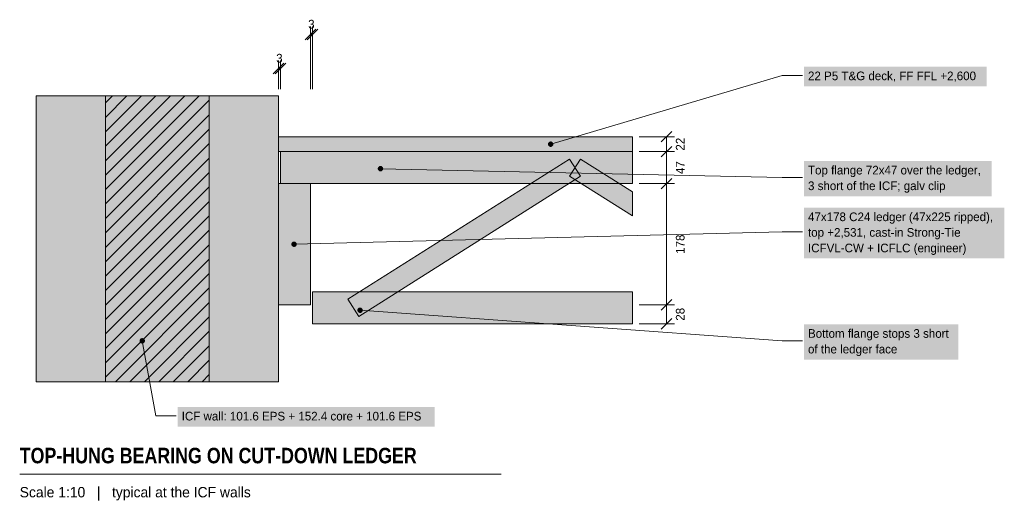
# Model space of a CAD drawing. Header units: millimetres. Extents: x -24 to 1422, y 2064 to 2772.
import ezdxf
from ezdxf.enums import TextEntityAlignment as Align

# ---------------------------------------------------------------- set-up
doc = ezdxf.new("R2010")
doc.units = ezdxf.units.MM
for name, color, linetype in [('FILL-C_6B451A', 7, 'Continuous'), ('FILL-C_B27326', 7, 'Continuous'), ('FILL-C_B2B2B8', 7, 'Continuous'), ('FILL-EPS', 7, 'Continuous'), ('FILL-INK', 7, 'Continuous'), ('FILL-LIGHT', 7, 'Continuous'), ('FILL-STEEL_GREY', 7, 'Continuous'), ('FILL-TIMBER', 7, 'Continuous'), ('FILL-WHITE', 7, 'Continuous'), ('LINE-C_595966', 7, 'Continuous'), ('LINE-C_6B451A', 7, 'Continuous'), ('LINE-C_B27326', 7, 'Continuous'), ('LINE-GREY', 7, 'Continuous'), ('LINE-INK', 7, 'Continuous'), ('LINE-STEEL_GREY', 7, 'Continuous'), ('TEXT-C_6B451A', 7, 'Continuous'), ('TEXT-C_B27326', 7, 'Continuous'), ('TEXT-INK', 7, 'Continuous'), ('TEXT-STEEL_GREY', 7, 'Continuous')]:
    doc.layers.add(name, color=color, linetype=linetype)
doc.styles.add('OpenSansCondensed-Bold', font='OpenSansCondensed-Bold.ttf')

msp = doc.modelspace()

# ---------------------------------------------------------------- hatches: boundary and pattern name
at = {"layer": 'FILL-C_6B451A', "true_color": 0x6b451a}
h = msp.add_hatch(color=256, dxfattribs=at)
h.dxf.hatch_style = 1
h.paths.add_polyline_path([(509.6, 2553), (509.5, 2554), (509.1, 2555), (508.4, 2555.8), (507.6, 2556.5), (506.6, 2556.9), (505.6, 2557), (504.6, 2556.9), (503.6, 2556.5), (502.8, 2555.8), (502.1, 2555), (501.7, 2554), (501.6, 2553), (501.7, 2552), (502.1, 2551), (502.8, 2550.2), (503.6, 2549.5), (504.6, 2549.1), (505.6, 2549), (506.6, 2549.1), (507.6, 2549.5), (508.4, 2550.2), (509.1, 2551), (509.5, 2552)])
h = msp.add_hatch(color=256, dxfattribs=at)
h.dxf.hatch_style = 1
h.paths.add_polyline_path([(479.6, 2345), (479.5, 2346), (479.1, 2347), (478.4, 2347.8), (477.6, 2348.5), (476.6, 2348.9), (475.6, 2349), (474.6, 2348.9), (473.6, 2348.5), (472.8, 2347.8), (472.1, 2347), (471.7, 2346), (471.6, 2345), (471.7, 2344), (472.1, 2343), (472.8, 2342.2), (473.6, 2341.5), (474.6, 2341.1), (475.6, 2341), (476.6, 2341.1), (477.6, 2341.5), (478.4, 2342.2), (479.1, 2343), (479.5, 2344)])
at = {"layer": 'FILL-C_B27326', "true_color": 0xb27326}
h = msp.add_hatch(color=256, dxfattribs=at)
h.dxf.hatch_style = 1
h.paths.add_polyline_path([(382.6, 2442), (382.5, 2443), (382.1, 2444), (381.4, 2444.8), (380.6, 2445.5), (379.6, 2445.9), (378.6, 2446), (377.6, 2445.9), (376.6, 2445.5), (375.8, 2444.8), (375.1, 2444), (374.7, 2443), (374.6, 2442), (374.7, 2441), (375.1, 2440), (375.8, 2439.2), (376.6, 2438.5), (377.6, 2438.1), (378.6, 2438), (379.6, 2438.1), (380.6, 2438.5), (381.4, 2439.2), (382.1, 2440), (382.5, 2441)])
at = {"layer": 'FILL-C_B2B2B8', "true_color": 0xb2b2b8}
h = msp.add_hatch(color=256, dxfattribs=at)
h.dxf.hatch_style = 1
h.paths.add_polyline_path([(254, 2240), (254, 2660), (101.6, 2660), (101.6, 2240)])
at = {"layer": 'FILL-EPS', "true_color": 0xccf2f7}
h = msp.add_hatch(color=256, dxfattribs=at)
h.dxf.hatch_style = 1
h.paths.add_polyline_path([(101.6, 2240), (101.6, 2660), (0, 2660), (0, 2240)])
h = msp.add_hatch(color=256, dxfattribs=at)
h.dxf.hatch_style = 1
h.paths.add_polyline_path([(355.6, 2240), (355.6, 2660), (254, 2660), (254, 2240)])
at = {"layer": 'FILL-INK', "true_color": 0x14141a}
h = msp.add_hatch(color=256, dxfattribs=at)
h.dxf.hatch_style = 1
h.paths.add_polyline_path([(759.6, 2589), (759.5, 2590), (759.1, 2591), (758.4, 2591.8), (757.6, 2592.5), (756.6, 2592.9), (755.6, 2593), (754.6, 2592.9), (753.6, 2592.5), (752.8, 2591.8), (752.1, 2591), (751.7, 2590), (751.6, 2589), (751.7, 2588), (752.1, 2587), (752.8, 2586.2), (753.6, 2585.5), (754.6, 2585.1), (755.6, 2585), (756.6, 2585.1), (757.6, 2585.5), (758.4, 2586.2), (759.1, 2587), (759.5, 2588)])
at = {"layer": 'FILL-LIGHT', "true_color": 0xccd1db}
h = msp.add_hatch(color=256, dxfattribs=at)
h.dxf.hatch_style = 1
h.paths.add_polyline_path([(457.6, 2361.2), (783.4, 2567.2), (799.4, 2541.8), (473.6, 2335.8)])
h = msp.add_hatch(color=256, dxfattribs=at)
h.dxf.hatch_style = 1
h.paths.add_polyline_path([(783.4, 2541.8), (799.4, 2567.2), (875.6, 2519), (875.6, 2483.5)])
at = {"layer": 'FILL-STEEL_GREY', "true_color": 0x73737a}
h = msp.add_hatch(color=256, dxfattribs=at)
h.dxf.hatch_style = 1
h.paths.add_polyline_path([(159.6, 2300), (159.5, 2301), (159.1, 2302), (158.4, 2302.8), (157.6, 2303.5), (156.6, 2303.9), (155.6, 2304), (154.6, 2303.9), (153.6, 2303.5), (152.8, 2302.8), (152.1, 2302), (151.7, 2301), (151.6, 2300), (151.7, 2299), (152.1, 2298), (152.8, 2297.2), (153.6, 2296.5), (154.6, 2296.1), (155.6, 2296), (156.6, 2296.1), (157.6, 2296.5), (158.4, 2297.2), (159.1, 2298), (159.5, 2299)])
at = {"layer": 'FILL-TIMBER', "true_color": 0xe0cc9e}
h = msp.add_hatch(color=256, dxfattribs=at)
h.dxf.hatch_style = 1
h.paths.add_polyline_path([(875.6, 2578), (875.6, 2600), (355.6, 2600), (355.6, 2578)])
at = {"layer": 'FILL-TIMBER', "true_color": 0xeddbb8}
h = msp.add_hatch(color=256, dxfattribs=at)
h.dxf.hatch_style = 1
h.paths.add_polyline_path([(358.6, 2578), (875.6, 2578), (875.6, 2531), (358.6, 2531)])
at = {"layer": 'FILL-TIMBER', "true_color": 0xedcc99}
h = msp.add_hatch(color=256, dxfattribs=at)
h.dxf.hatch_style = 1
h.paths.add_polyline_path([(402.6, 2353), (402.6, 2531), (355.6, 2531), (355.6, 2353)])
at = {"layer": 'FILL-TIMBER', "true_color": 0xeddbb8}
h = msp.add_hatch(color=256, dxfattribs=at)
h.dxf.hatch_style = 1
h.paths.add_polyline_path([(405.6, 2372), (875.6, 2372), (875.6, 2325), (405.6, 2325)])
at = {"layer": 'FILL-WHITE', "true_color": 0xffffff}
h = msp.add_hatch(color=256, dxfattribs=at)
h.dxf.hatch_style = 1
h.paths.add_polyline_path([(1127.6, 2674), (1396, 2674), (1396, 2702.9), (1127.6, 2702.9)])
h = msp.add_hatch(color=256, dxfattribs=at)
h.dxf.hatch_style = 1
h.paths.add_polyline_path([(1127.6, 2512.5), (1403.4, 2512.5), (1403.4, 2564.4), (1127.6, 2564.4)])
h = msp.add_hatch(color=256, dxfattribs=at)
h.dxf.hatch_style = 1
h.paths.add_polyline_path([(1127.6, 2421.1), (1422, 2421.1), (1422, 2495.9), (1127.6, 2495.9)])
h = msp.add_hatch(color=256, dxfattribs=at)
h.dxf.hatch_style = 1
h.paths.add_polyline_path([(1127.6, 2272.5), (1354.3, 2272.5), (1354.3, 2324.4), (1127.6, 2324.4)])
h = msp.add_hatch(color=256, dxfattribs=at)
h.dxf.hatch_style = 1
h.paths.add_polyline_path([(207.6, 2174), (585.3, 2174), (585.3, 2202.9), (207.6, 2202.9)])

# ---------------------------------------------------------------- linework, layer by layer
at = {"layer": 'LINE-C_595966', "lineweight": 5}
for points in [[(457.6, 2361.2), (783.4, 2567.2), (799.4, 2541.8), (473.6, 2335.8)], [(783.4, 2541.8), (799.4, 2567.2), (875.6, 2519), (875.6, 2483.5)]]:
    msp.add_lwpolyline(points, close=True, dxfattribs=at)
at = {"layer": 'LINE-C_6B451A', "lineweight": 5}
for p, q in [((505.6, 2553), (1095.6, 2540)), ((1095.6, 2540), (1125.6, 2540)), ((475.6, 2345), (1095.6, 2300)), ((1095.6, 2300), (1125.6, 2300))]:
    msp.add_line(p, q, dxfattribs=at)
for points in [[(358.6, 2578), (875.6, 2578), (875.6, 2531), (358.6, 2531)], [(405.6, 2372), (875.6, 2372), (875.6, 2325), (405.6, 2325)]]:
    msp.add_lwpolyline(points, close=True, dxfattribs=at)
at = {"layer": 'LINE-C_B27326', "lineweight": 5}
for p, q in [((378.6, 2442), (1095.6, 2460)), ((1095.6, 2460), (1125.6, 2460))]:
    msp.add_line(p, q, dxfattribs=at)
msp.add_lwpolyline([(402.6, 2353), (402.6, 2531), (355.6, 2531), (355.6, 2353)], close=True, dxfattribs=at)
at = {"layer": 'LINE-GREY', "lineweight": 5}
for points in [[(101.6, 2240), (101.6, 2660), (0, 2660), (0, 2240)], [(254, 2240), (254, 2660), (101.6, 2660), (101.6, 2240)], [(355.6, 2240), (355.6, 2660), (254, 2660), (254, 2240)]]:
    msp.add_lwpolyline(points, close=True, dxfattribs=at)
at = {"layer": 'LINE-INK', "lineweight": 5}
for p, q in [((394.8, 2742.2), (410.4, 2757.8)), ((397.8, 2742.2), (413.4, 2757.8)), ((402.6, 2670), (402.6, 2762)), ((402.6, 2750), (405.6, 2750)), ((405.6, 2670), (405.6, 2762)), ((347.8, 2692.2), (363.4, 2707.8)), ((350.8, 2692.2), (366.4, 2707.8)), ((355.6, 2670), (355.6, 2712)), ((358.6, 2670), (358.6, 2712)), ((355.6, 2700), (358.6, 2700)), ((755.6, 2589), (1095.6, 2690)), ((1095.6, 2690), (1125.6, 2690)), ((917.8, 2592.2), (933.4, 2607.8)), ((885.6, 2600), (937.6, 2600)), ((925.6, 2325), (925.6, 2600)), ((885.6, 2578), (937.6, 2578)), ((917.8, 2570.2), (933.4, 2585.8)), ((917.8, 2523.2), (933.4, 2538.8)), ((885.6, 2531), (937.6, 2531)), ((917.8, 2345.2), (933.4, 2360.8)), ((885.6, 2353), (937.6, 2353)), ((917.8, 2317.2), (933.4, 2332.8)), ((885.6, 2325), (937.6, 2325)), ((-24.4, 2104), (682.9, 2104))]:
    msp.add_line(p, q, dxfattribs=at)
msp.add_lwpolyline([(875.6, 2578), (875.6, 2600), (355.6, 2600), (355.6, 2578)], close=True, dxfattribs=at)
at = {"layer": 'LINE-STEEL_GREY', "lineweight": 5}
for p, q in [((101.6, 2522.3), (239.3, 2660)), ((101.6, 2543.5), (218.1, 2660)), ((101.6, 2564.7), (196.9, 2660)), ((101.6, 2585.9), (175.7, 2660)), ((101.6, 2607.1), (154.5, 2660)), ((101.6, 2628.4), (133.2, 2660)), ((101.6, 2649.6), (112, 2660)), ((101.6, 2501.1), (254, 2653.5)), ((101.6, 2479.9), (254, 2632.3)), ((101.6, 2458.7), (254, 2611.1)), ((101.6, 2437.4), (254, 2589.8)), ((101.6, 2416.2), (254, 2568.6)), ((101.6, 2395), (254, 2547.4)), ((101.6, 2373.8), (254, 2526.2)), ((101.6, 2352.6), (254, 2505)), ((101.6, 2331.4), (254, 2483.8)), ((101.6, 2310.2), (254, 2462.6)), ((101.6, 2288.9), (254, 2441.3)), ((101.6, 2267.7), (254, 2420.1)), ((101.6, 2246.5), (254, 2398.9)), ((116.3, 2240), (254, 2377.7)), ((137.5, 2240), (254, 2356.5)), ((158.7, 2240), (254, 2335.3)), ((155.6, 2300), (175.6, 2190)), ((179.9, 2240), (254, 2314.1)), ((201.1, 2240), (254, 2292.9)), ((222.4, 2240), (254, 2271.6)), ((243.6, 2240), (254, 2250.4)), ((175.6, 2190), (205.6, 2190))]:
    msp.add_line(p, q, dxfattribs=at)

# ---------------------------------------------------------------- texts
at = {"layer": 'TEXT-C_6B451A'}
for s, p in [('Top flange 72x47 over the ledger,', (1133.6, 2544.5)), ('3 short of the ICF; galv clip', (1133.6, 2521.5)), ('Bottom flange stops 3 short', (1133.6, 2304.5)), ('of the ledger face', (1133.6, 2281.5))]:
    msp.add_text(s, height=12.7, dxfattribs=at).set_placement(p)
at = {"layer": 'TEXT-C_B27326'}
for s, p in [('47x178 C24 ledger (47x225 ripped),', (1133.6, 2475.9)), ('top +2,531, cast-in Strong-Tie', (1133.6, 2453)), ('ICFVL-CW + ICFLC (engineer)', (1133.6, 2430.1))]:
    msp.add_text(s, height=12.7, dxfattribs=at).set_placement(p)
at = {"layer": 'TEXT-INK'}
for p in [(404.1, 2759), (357.1, 2709)]:
    msp.add_text('3', height=12.7, dxfattribs=at).set_placement(p, align=Align.CENTER)
msp.add_text('22 P5 T&G deck, FF FFL +2,600', height=12.7, dxfattribs=at).set_placement((1133.6, 2683))
for s, p in [('22', (952.2, 2589)), ('47', (952.2, 2554.5)), ('178', (952.2, 2442)), ('28', (952.2, 2339))]:
    msp.add_text(s, height=12.7, rotation=90, dxfattribs=at).set_placement(p, align=Align.CENTER)
at = {"layer": 'TEXT-INK', "style": 'OpenSansCondensed-Bold'}
msp.add_text('TOP-HUNG BEARING ON CUT-DOWN LEDGER', height=22.86, dxfattribs=at).set_placement((-24.4, 2120))
at = {"layer": 'TEXT-STEEL_GREY'}
for s, height, p in [('ICF wall: 101.6 EPS + 152.4 core + 101.6 EPS', 12.7, (213.6, 2183)), ('Scale 1:10   |   typical at the ICF walls', 15.24, (-24.4, 2070))]:
    msp.add_text(s, height=height, dxfattribs=at).set_placement(p)

doc.saveas('drawing.dxf')
